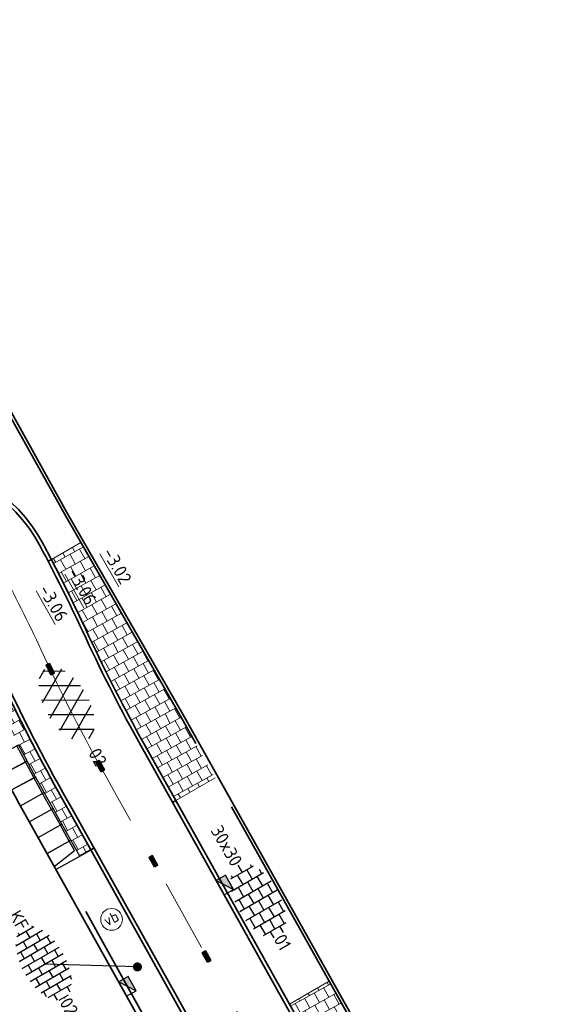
# Model space of a CAD drawing. Header units: metres. Extents: x 111691 to 117439, y 474133 to 478789.
# Tile 122 of 127: x 114162 to 114177, y 476898 to 476925. Entities that reach past the tile are written whole.
import ezdxf
from ezdxf.enums import TextEntityAlignment as Align

# ---------------------------------------------------------------- set-up
doc = ezdxf.new("R2010")
doc.units = ezdxf.units.M
for name, pattern in [('AM-AS', [16, 10, -2, 2, -2]), ('VH-GAZONBAND_100X200', [9.5, 7.5, -2]), ('VH-OPSLUITBAND_80X200', [14, 8, -2, 2, -2]), ('VH-TROTTOIRBAND_130-150', [15, 5, -2, 2, -2, 2, -2]), ('XX-HIDDEN', [4, 2, -2])]:
    doc.linetypes.add(name, pattern=pattern)
doc.layers.add('N-WE-AM-AS_WEG-G', color=10, linetype='AM-AS', lineweight=18, plot=False)
for name, color, linetype, lineweight in [('N-WE-IE-MEUBILAIR_WEGMEUBILAIR_PAAL-S', 7, 'Continuous', 25), ('N-WE-RI-HWA_KOLK-S', 150, 'Continuous', 25), ('N-WE-VH-HOOGTELABEL-T18', 2, 'Continuous', 18), ('N-WE-VH-KANTOPSLUITING_ELEMENT_INRIT-S', 1, 'Continuous', 30), ('N-WE-VH-KANTOPSLUITING_GAZONBAND_100X200-G', 90, 'VH-GAZONBAND_100X200', 35), ('N-WE-VH-KANTOPSLUITING_OPSLUITBAND_100X200-G', 150, 'Continuous', 35), ('N-WE-VH-KANTOPSLUITING_OPSLUITBAND_80X200-G', 150, 'VH-OPSLUITBAND_80X200', 35), ('N-WE-VH-KANTOPSLUITING_TROTTOIRBAND_130 150-G', 210, 'VH-TROTTOIRBAND_130-150', 35), ('N-WE-VH-KANTOPSLUITING_VOORKANTBAND-G', 7, 'Continuous', 35), ('N-WE-VH-MATERIAALGRENS-G', 7, 'XX-HIDDEN', 18), ('N-WE-VH-VERHARDING_ASFALT_ROOD-S', 1, 'Continuous', 25), ('N-WE-VH-VERHARDING_BETONSTRAATSTEEN-S', 7, 'Continuous', 25), ('N-WE-VH-VERHARDING_TEGEL-S', 7, 'Continuous', 25), ('N-WE-VH-VERHARDING_TEGEL60-A', 252, 'Continuous', 18), ('N-WE-VW-MARKERING-G', 7, 'Continuous', 35), ('X-XX-AL-AANPIJLING_SYMBOLEN-T25', 7, 'Continuous', 25)]:
    doc.layers.add(name, color=color, linetype=linetype, lineweight=lineweight)
doc.layers.add('N-WE-VW-MARKERING_LANGS_STREEP_30270_010-A', color=7, linetype='Continuous')
doc.styles.add('ISO', font='NLCS-ISO.ttf')
doc.styles.add('NLCS-ISO', font='NLCS-ISO.ttf')
doc.styles.add('NLCS-ISO-M200-T18', font='NLCS-ISO.ttf', dxfattribs={"height": 0.36})
doc.dimstyles.new('M200T25-PIJL', dxfattribs={"dimscale": 0.2, "dimtxt": 2.5, "dimasz": 2, "dimexe": 1, "dimexo": 0.25, "dimgap": 0.75, "dimtad": 1, "dimzin": 0, "dimdsep": 46, "dimtxsty": 'ISO', "dimcen": 0, "dimdle": 1, "dimse1": 1, "dimse2": 1, "dimclrt": 2, "dimazin": 0, "dimtfac": 1, "dimtdec": 4, "dimtmove": 2, "dimatfit": 3, "dimfxl": 1, "dimtolj": 1, "dimtzin": 0, "dimarcsym": 0})
pattern_1 = [(119.111784, (112611.52067, 477824.6286), (-0.277005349, 0.189124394), [0.3, -0.3]), (209.111784, (112611.52067, 477824.6286), (0.14595452, -0.262101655), [])]

# ---------------------------------------------------------------- blocks, each defined once
blk = doc.blocks.new('N-SVH-INRITELEMENT_130 150_180X750X500_MIDDEN')
for p, q in [((0, 0), (0, 0.75)), ((0.5, 0.75), (0, 0.75)), ((0.5, 0.7), (0, 0.7)), ((0.5, 0), (0.5, 0.75)), ((0.5, 0), (0, 0))]:
    blk.add_line(p, q)
blk = doc.blocks.new('N-SVH-INRITELEMENT_130 150_180X750X500_RECHTS')
for p, q in [((0, 0), (0, 0.75)), ((0.5, 0.75), (0, 0.75)), ((0.3, 0.7), (0, 0.7)), ((0.405, 0), (0.3, 0.7)), ((0.5, 0), (0.5, 0.75)), ((0.5, 0), (0, 0))]:
    blk.add_line(p, q)
blk = doc.blocks.new('SVH-BSS_KEIFORMAAT_HALFST-SO')
at = {"ltscale": 0.1}
for p, q in [((-2.1, -2.89), (-2.1, 2.72)), ((-1.05, -3.03), (-1.05, 2.86)), ((0, -3.06), (0, 2.88)), ((1.05, -2.98), (1.05, 2.81)), ((-4.2, -2.2), (-4.2, 2.03)), ((-3.15, -2.63), (-3.15, 2.46)), ((-3.15, 2.1), (-2.1, 2.1)), ((-1.05, 2.1), (0, 2.1)), ((1.05, 2.1), (2.1, 2.1)), ((2.1, -2.8), (2.1, 2.62)), ((3.15, -2.47), (3.15, 2.3)), ((3.15, 2.1), (3.61, 2.1)), ((4.2, -1.94), (4.2, 1.76)), ((-5.46, 1.05), (-5.25, 1.05)), ((-5.25, -1.46), (-5.25, 1.28)), ((-5.25, 0), (-4.2, 0)), ((-4.2, 1.05), (-3.15, 1.05)), ((-3.15, 0), (-2.1, 0)), ((-2.1, 1.05), (-1.05, 1.05)), ((-1.05, 0), (0, 0)), ((0, 1.05), (1.05, 1.05)), ((1.05, 0), (2.1, 0)), ((2.1, 1.05), (3.15, 1.05)), ((3.15, 0), (4.2, 0)), ((4.2, 1.05), (5, 1.05)), ((5.25, -0.83), (5.25, 0.66)), ((5.25, 0), (5.43, 0)), ((-5.58, -1.05), (-5.25, -1.05)), ((-4.2, -1.05), (-3.15, -1.05)), ((-2.1, -1.05), (-1.05, -1.05)), ((0, -1.05), (1.05, -1.05)), ((2.1, -1.05), (3.15, -1.05)), ((4.2, -1.05), (5.12, -1.05)), ((-4.39, -2.1), (-4.2, -2.1)), ((-3.15, -2.1), (-2.1, -2.1)), ((-1.05, -2.1), (0, -2.1)), ((1.05, -2.1), (2.1, -2.1)), ((3.15, -2.1), (3.93, -2.1))]:
    blk.add_line(p, q, dxfattribs=at)
at = {"style": 'NLCS-ISO'}
blk.add_attdef('FORMAAT', text='', height=1.8, dxfattribs=at).set_placement((-5.68, -0.09), align=Align.MIDDLE_RIGHT)
blk.add_attdef('KLEUR', text='', height=1.8, dxfattribs=at).set_placement((5.53, -0.09), align=Align.MIDDLE_LEFT)
at = {"style": 'NLCS-ISO', "flags": 1}
blk.add_attdef('FUNCTIE', text='', height=1.8, dxfattribs=at).set_placement((0.12, -3.58), align=Align.MIDDLE_CENTER)
blk = doc.blocks.new('SVH-ASFALT-SO')
at = {"ltscale": 0.1}
for p, q in [((-1.91, 0.69), (0.95, 5.64)), ((0, 0), (3.27, 5.66)), ((4.87, 0.12), (1.65, 5.7)), ((6.7, 0.95), (4.04, 5.55)), ((-3.36, 2.17), (-1.83, 4.83)), ((0.36, -0.07), (-2.31, 4.55)), ((2.75, -0.22), (-0.47, 5.37)), ((2.18, -0.23), (5.32, 5.22)), ((4.66, 0.07), (7.07, 4.25)), ((7.83, 2.99), (7.15, 4.18)), ((-2.72, 1.26), (-3.45, 2.54))]:
    blk.add_line(p, q, dxfattribs=at)
at = {"style": 'NLCS-ISO'}
blk.add_attdef('KLEUR', text='', height=1.8, dxfattribs=at).set_placement((9.49, 2.74), align=Align.MIDDLE_LEFT)
at = {"style": 'NLCS-ISO', "flags": 1}
blk.add_attdef('FUNCTIE', text='', height=1.8, dxfattribs=at).set_placement((0.12, -3.58), align=Align.MIDDLE_CENTER)
blk = doc.blocks.new('SVH-TEGEL_300X300_DUN_HALFST-SO')
for p, q in [((-1.5, -2.87), (-1.5, 2.87)), ((0, -2.97), (0, 2.97)), ((1.5, -2.87), (1.5, 2.87)), ((-4.89, 1.5), (-4.5, 1.5)), ((-4.5, -1.8), (-4.5, 1.8)), ((-3.7, 2.25), (-3, 2.25)), ((-3, -2.52), (-3, 2.52)), ((-3, 1.5), (-1.5, 1.5)), ((-1.5, 2.25), (0, 2.25)), ((0, 1.5), (1.5, 1.5)), ((1.5, 2.25), (3, 2.25)), ((3, -2.52), (3, 2.52)), ((3, 1.5), (4.5, 1.5)), ((4.5, -1.8), (4.5, 1.8)), ((-5.66, 0), (-4.5, 0)), ((-4.5, 0.75), (-3, 0.75)), ((-3, 0), (-1.5, 0)), ((-1.5, 0.75), (0, 0.75)), ((0, 0), (1.5, 0)), ((1.5, 0.75), (3, 0.75)), ((3, 0), (4.5, 0)), ((4.5, 0.75), (5.48, 0.75)), ((-4.5, -0.75), (-3, -0.75)), ((-1.5, -0.75), (0, -0.75)), ((1.5, -0.75), (3, -0.75)), ((4.5, -0.75), (5.48, -0.75)), ((-4.89, -1.5), (-4.5, -1.5)), ((-3.7, -2.25), (-3, -2.25)), ((-3, -1.5), (-1.5, -1.5)), ((-1.5, -2.25), (0, -2.25)), ((0, -1.5), (1.5, -1.5)), ((1.5, -2.25), (3, -2.25)), ((3, -1.5), (4.5, -1.5))]:
    blk.add_line(p, q)
at = {"style": 'NLCS-ISO'}
blk.add_attdef('FORMAAT', text='', height=1.8, dxfattribs=at).set_placement((-5.76, 0), align=Align.MIDDLE_RIGHT)
blk.add_attdef('KLEUR', text='', height=1.8, dxfattribs=at).set_placement((5.58, 0), align=Align.MIDDLE_LEFT)
at = {"style": 'NLCS-ISO', "flags": 1}
blk.add_attdef('FUNCTIE', text='', height=1.8, dxfattribs=at).set_placement((0.12, -3.58), align=Align.MIDDLE_CENTER)
blk = doc.blocks.new('N-SRI-KOLK_TROTTOIR-SO')
blk.add_hatch(color=256).paths.add_polyline_path([(1.125, 1.5), (-1.125, 1.5), (-1.125, 0)])
blk.add_line((-1.125, 0), (1.125, 1.5))
at = {"flags": 128}
blk.add_lwpolyline([(-1.125, 0), (1.125, 0), (1.125, 1.5), (-1.125, 1.5)], close=True, dxfattribs=at)
blk = doc.blocks.new('SIE-WEG_PAAL_VERKEERSBORD-SO')
at = {"color": 0, "linetype": 'ByBlock', "lineweight": 18}
blk.add_circle((0, 0), 1.5, dxfattribs=at)
at = {"color": 0, "linetype": 'ByBlock', "lineweight": 18, "style": 'NLCS-ISO'}
blk.add_text('vb', height=1.5, dxfattribs=at).set_placement((0, 0.13), align=Align.MIDDLE_CENTER)

msp = doc.modelspace()

# ---------------------------------------------------------------- hatches: boundary and pattern name
at = {"layer": 'N-WE-VH-VERHARDING_TEGEL60-A'}
h = msp.add_hatch(dxfattribs=at)
h.set_pattern_fill('AVH-TEGEL_300X300_HALFST-SO', color=256, angle=-181, pattern_type=2)
h.set_pattern_definition(pattern_1)
h.paths.add_polyline_path([(114167.135, 476904.517), (114166.175, 476906.227), (114163.442, 476910.986), (114162.632, 476910.516, -0.009943), (114163.577, 476908.597), (114163.676, 476908.387, 0.01782), (114165.177, 476905.457), (114166.052, 476903.889)])
h = msp.add_hatch(dxfattribs=at)
h.set_pattern_fill('AVH-TEGEL_300X300_HALFST-SO', color=256, angle=-181, pattern_type=2)
h.set_pattern_definition(pattern_1)
h.paths.add_polyline_path([(114163.716, 476902.534), (114162.819, 476904.141, -0.01782), (114161.23, 476907.242), (114161.132, 476907.452, 0.00931), (114160.293, 476909.16), (114159.982, 476909), (114160.209, 476908.553), (114160.205, 476908.551), (114160.434, 476908.099), (114160.43, 476908.097), (114160.651, 476907.649), (114160.867, 476907.197), (114160.862, 476907.195), (114161.084, 476906.746), (114161.079, 476906.744), (114161.301, 476906.295), (114161.295, 476906.293), (114161.515, 476905.85), (114161.741, 476905.41), (114161.736, 476905.408), (114161.967, 476904.976), (114161.965, 476904.974), (114162.196, 476904.54), (114162.436, 476904.11), (114162.679, 476903.673), (114162.923, 476903.237), (114163.167, 476902.8), (114163.41, 476902.363)])
h = msp.add_hatch(dxfattribs=at)
h.set_pattern_fill('AVH-TEGEL_300X300_HALFST-SO', color=256, angle=-181, pattern_type=2)
h.set_pattern_definition(pattern_1)
h.paths.add_polyline_path([(114172.24, 476895.441), (114171.499, 476896.742), (114170.275, 476898.924), (114169.178, 476898.288), (114171.128, 476894.796)])
at = {"layer": 'N-WE-VW-MARKERING_LANGS_STREEP_30270_010-A'}
h = msp.add_hatch(color=256, dxfattribs=at)
h.dxf.hatch_style = 1
h.paths.add_polyline_path([(114162.619, 476907.348), (114162.709, 476907.391), (114162.58, 476907.662), (114162.49, 476907.619)])
h = msp.add_hatch(color=256, dxfattribs=at)
h.dxf.hatch_style = 1
h.paths.add_polyline_path([(114164.002, 476904.683), (114164.09, 476904.732), (114163.944, 476904.994), (114163.857, 476904.945)])
h = msp.add_hatch(color=256, dxfattribs=at)
h.dxf.hatch_style = 1
h.paths.add_polyline_path([(114165.467, 476902.065), (114165.554, 476902.113), (114165.408, 476902.375), (114165.321, 476902.327)])
h = msp.add_hatch(color=256, dxfattribs=at)
h.dxf.hatch_style = 1
h.paths.add_polyline_path([(114166.929, 476899.445), (114167.016, 476899.494), (114166.87, 476899.756), (114166.783, 476899.707)])

# ---------------------------------------------------------------- linework, layer by layer
at = {"layer": 'N-WE-AM-AS_WEG-G'}
msp.add_lwpolyline([(114151.697, 476908.501), (114157.106, 476911.519, -0.420875), (114161.22, 476910.302, -0.012132), (114162.355, 476908.024), (114162.453, 476907.814, 0.020139), (114164.288, 476904.278), (114164.288, 476904.278)], format="xyb", dxfattribs=at)
at = {"layer": 'N-WE-AM-AS_WEG-G', "flags": 128}
msp.add_lwpolyline([(114211.057, 476819.223), (114204.094, 476832.331, -0.002667), (114203.847, 476832.803), (114199.884, 476840.46, 0.007875), (114199.138, 476841.847), (114164.288, 476904.278)], format="xyb", dxfattribs=at)
at = {"layer": 'N-WE-VH-KANTOPSLUITING_GAZONBAND_100X200-G'}
msp.add_lwpolyline([(114162.632, 476910.516, 0.002188), (114162.413, 476910.933, 0.2769), (114158.585, 476913.25, -0.132889), (114157.124, 476913.651)], format="xyb", dxfattribs=at)
for points in [[(114169.178, 476898.288), (114166.052, 476903.889)], [(114166.842, 476896.933), (114163.716, 476902.534)]]:
    msp.add_lwpolyline(points, dxfattribs=at)
at = {"layer": 'N-WE-VH-KANTOPSLUITING_OPSLUITBAND_100X200-G'}
for points in [[(114166.052, 476903.889), (114165.177, 476905.457, -0.01782), (114163.676, 476908.387), (114163.577, 476908.597, 0.009943), (114162.632, 476910.516)], [(114163.716, 476902.534), (114162.819, 476904.141, -0.01782), (114161.23, 476907.242), (114161.132, 476907.452, 0.00931), (114160.293, 476909.16, 0.00931)]]:
    msp.add_lwpolyline(points, format="xyb", dxfattribs=at)
msp.add_lwpolyline([(114171.128, 476894.796), (114169.178, 476898.288)], dxfattribs=at)
at = {"layer": 'N-WE-VH-KANTOPSLUITING_OPSLUITBAND_80X200-G'}
msp.add_lwpolyline([(114231.194, 476819.662), (114224.084, 476815.739), (114222.217, 476814.704, -0.384483), (114217.565, 476816.634), (114216.066, 476819.453), (114213.748, 476823.385), (114212.775, 476825.096), (114209.786, 476830.311), (114208.311, 476832.934), (114206.979, 476834.871), (114206.68, 476834.743), (114202.763, 476841.607), (114200.093, 476846.357), (114196.34, 476853.063), (114191.438, 476861.671), (114185.545, 476872.027), (114177.742, 476885.781), (114171.499, 476896.742), (114166.175, 476906.227), (114162.989, 476911.773), (114161.122, 476915.117), (114158.775, 476919.319), (114155.382, 476925.321)], format="xyb", dxfattribs=at)
at = {"layer": 'N-WE-VH-KANTOPSLUITING_TROTTOIRBAND_130 150-G'}
msp.add_lwpolyline([(114166.013, 476896.47), (114162.885, 476902.073)], dxfattribs=at)
at = {"layer": 'N-WE-VH-KANTOPSLUITING_VOORKANTBAND-G'}
for points in [[(114231.155, 476819.733), (114224.046, 476815.809), (114222.184, 476814.778, -0.384111), (114217.637, 476816.67), (114216.136, 476819.492), (114213.818, 476823.425), (114212.844, 476825.136), (114209.856, 476830.35), (114208.379, 476832.976), (114207.008, 476834.97), (114206.714, 476834.845), (114202.833, 476841.647), (114200.163, 476846.396), (114196.41, 476853.102), (114191.508, 476861.71), (114185.615, 476872.066), (114177.812, 476885.821), (114171.569, 476896.781), (114166.245, 476906.267), (114163.059, 476911.813), (114161.192, 476915.156), (114158.845, 476919.358), (114155.451, 476925.361)], [(114211.951, 476820.738), (114205.472, 476832.935, 0.003789), (114205.111, 476833.602), (114200.682, 476841.644, 0.001419), (114200.544, 476841.892), (114165.089, 476905.408, -0.01782), (114163.585, 476908.344), (114163.487, 476908.554, 0.012132), (114162.325, 476910.886, 0.2769), (114158.584, 476913.15, -0.270556), (114155.978, 476914.685), (114153.372, 476919.345)], [(114219.668, 476809.541, -0.509225), (114219.635, 476808.733, -0.137831), (114215.519, 476807.396, -0.170674), (114211.714, 476808.563, -0.156599), (114207.426, 476814.517), (114206.251, 476818.14, 0.013612), (114205.341, 476820.705), (114200.376, 476833.582, 0.035295), (114197.382, 476839.965), (114161.859, 476903.605, -0.01782), (114160.234, 476906.775), (114160.136, 476906.985, 0.018035), (114158.49, 476910.194), (114158.414, 476910.33)]]:
    msp.add_lwpolyline(points, format="xyb", dxfattribs=at)
for points in [[(114162.632, 476910.516), (114162.543, 476910.47)], [(114166.052, 476903.889), (114165.965, 476903.839)], [(114163.41, 476902.363), (114163.716, 476902.534)], [(114163.716, 476902.534), (114163.803, 476902.583)]]:
    msp.add_lwpolyline(points, dxfattribs=at)
at = {"layer": 'N-WE-VH-KANTOPSLUITING_VOORKANTBAND-G', "flags": 128}
msp.add_lwpolyline([(114198.046, 476841.239), (114163.2, 476903.664, -0.020108), (114161.321, 476907.283), (114161.223, 476907.494, 0.009334), (114160.38, 476909.21)], format="xyb", dxfattribs=at)
at = {"layer": 'N-WE-VH-MATERIAALGRENS-G'}
for points in [[(114163.442, 476910.986), (114162.632, 476910.516)], [(114167.135, 476904.517), (114166.052, 476903.889)], [(114170.275, 476898.924), (114169.178, 476898.288)]]:
    msp.add_lwpolyline(points, dxfattribs=at)
at = {"layer": 'N-WE-VW-MARKERING-G'}
for points in [[(114162.619, 476907.348), (114162.709, 476907.391), (114162.58, 476907.662), (114162.49, 476907.619)], [(114164.002, 476904.683), (114164.09, 476904.732), (114163.944, 476904.994), (114163.857, 476904.945)], [(114165.467, 476902.065), (114165.554, 476902.113), (114165.408, 476902.375), (114165.321, 476902.327)], [(114166.929, 476899.445), (114167.016, 476899.494), (114166.87, 476899.756), (114166.783, 476899.707)]]:
    msp.add_lwpolyline(points, close=True, dxfattribs=at)

# ---------------------------------------------------------------- block references
at = {"layer": 'N-WE-IE-MEUBILAIR_WEGMEUBILAIR_PAAL-S', "xscale": 0.2, "yscale": 0.2, "zscale": 0.2, "rotation": 27.44721479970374}
msp.add_blockref('SIE-WEG_PAAL_VERKEERSBORD-SO', (114164.288, 476900.623), dxfattribs=at)
at = {"layer": 'N-WE-RI-HWA_KOLK-S', "xscale": 0.2, "yscale": 0.2, "zscale": 0.2}
for p, rotation in [((114167.273, 476901.497), 299.1703916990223), ((114164.593, 476898.706), 299.1703916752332)]:
    msp.add_blockref('N-SRI-KOLK_TROTTOIR-SO', p, dxfattribs=dict(at, rotation=rotation))
at = {"layer": 'N-WE-VH-KANTOPSLUITING_ELEMENT_INRIT-S'}
for name, p, rotation in [('N-SVH-INRITELEMENT_130 150_180X750X500_MIDDEN', (114161.069, 476905.064), 298.2290000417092), ('N-SVH-INRITELEMENT_130 150_180X750X500_MIDDEN', (114161.302, 476904.622), 297.9795334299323), ('N-SVH-INRITELEMENT_130 150_180X750X500_MIDDEN', (114161.537, 476904.181), 299.1703916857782), ('N-SVH-INRITELEMENT_130 150_180X750X500_MIDDEN', (114161.781, 476903.744), 299.1703916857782), ('N-SVH-INRITELEMENT_130 150_180X750X500_MIDDEN', (114162.024, 476903.308), 299.1703916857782), ('N-SVH-INRITELEMENT_130 150_180X750X500_MIDDEN', (114162.268, 476902.871), 299.1703916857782), ('N-SVH-INRITELEMENT_130 150_180X750X500_RECHTS', (114162.512, 476902.434), 299.1703917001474)]:
    msp.add_blockref(name, p, dxfattribs=dict(at, rotation=rotation))
at = {"layer": 'N-WE-VH-VERHARDING_ASFALT_ROOD-S', "xscale": 0.2, "yscale": 0.2, "zscale": 0.2, "rotation": 300.1117835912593}
msp.add_blockref('SVH-ASFALT-SO', (114162.362, 476906.653), dxfattribs=at).add_auto_attribs({'KLEUR': '02'})
at = {"layer": 'N-WE-VH-VERHARDING_BETONSTRAATSTEEN-S', "xscale": 0.2, "yscale": 0.2, "zscale": 0.2, "rotation": 300.1117835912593}
msp.add_blockref('SVH-BSS_KEIFORMAAT_HALFST-SO', (114162.459, 476899.393), dxfattribs=at).add_auto_attribs({'FORMAAT': 'KF', 'KLEUR': '02'})
at = {"layer": 'N-WE-VH-VERHARDING_TEGEL-S', "xscale": 0.2, "yscale": 0.2, "zscale": 0.2, "rotation": 300.1117835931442}
msp.add_blockref('SVH-TEGEL_300X300_DUN_HALFST-SO', (114168.327, 476901.136), dxfattribs=at).add_auto_attribs({'FORMAAT': '30x30', 'KLEUR': '01'})

# ---------------------------------------------------------------- texts
at = {"layer": 'N-WE-VH-HOOGTELABEL-T18', "style": 'NLCS-ISO-M200-T18'}
for s, p in [('%%U-3.02', (114164.027, 476910.709)), ('%%U-3.06', (114163.061, 476910.148)), ('%%U-3.06', (114162.272, 476909.691))]:
    msp.add_text(s, height=0.36, rotation=299.7212, dxfattribs=at).set_placement(p)

# ---------------------------------------------------------------- leaders
at = {"layer": 'X-XX-AL-AANPIJLING_SYMBOLEN-T25'}
msp.add_leader([(114164.999, 476899.316), (114162.459, 476899.393)], dimstyle='M200T25-PIJL', override={"dimasz": 1.25, "dimgap": 0.14, "dimtad": 0, "dimldrblk": 'Dot', "dimfxl": 1.5, "dimarcsym": 1}, dxfattribs=at)

doc.saveas('drawing.dxf')
